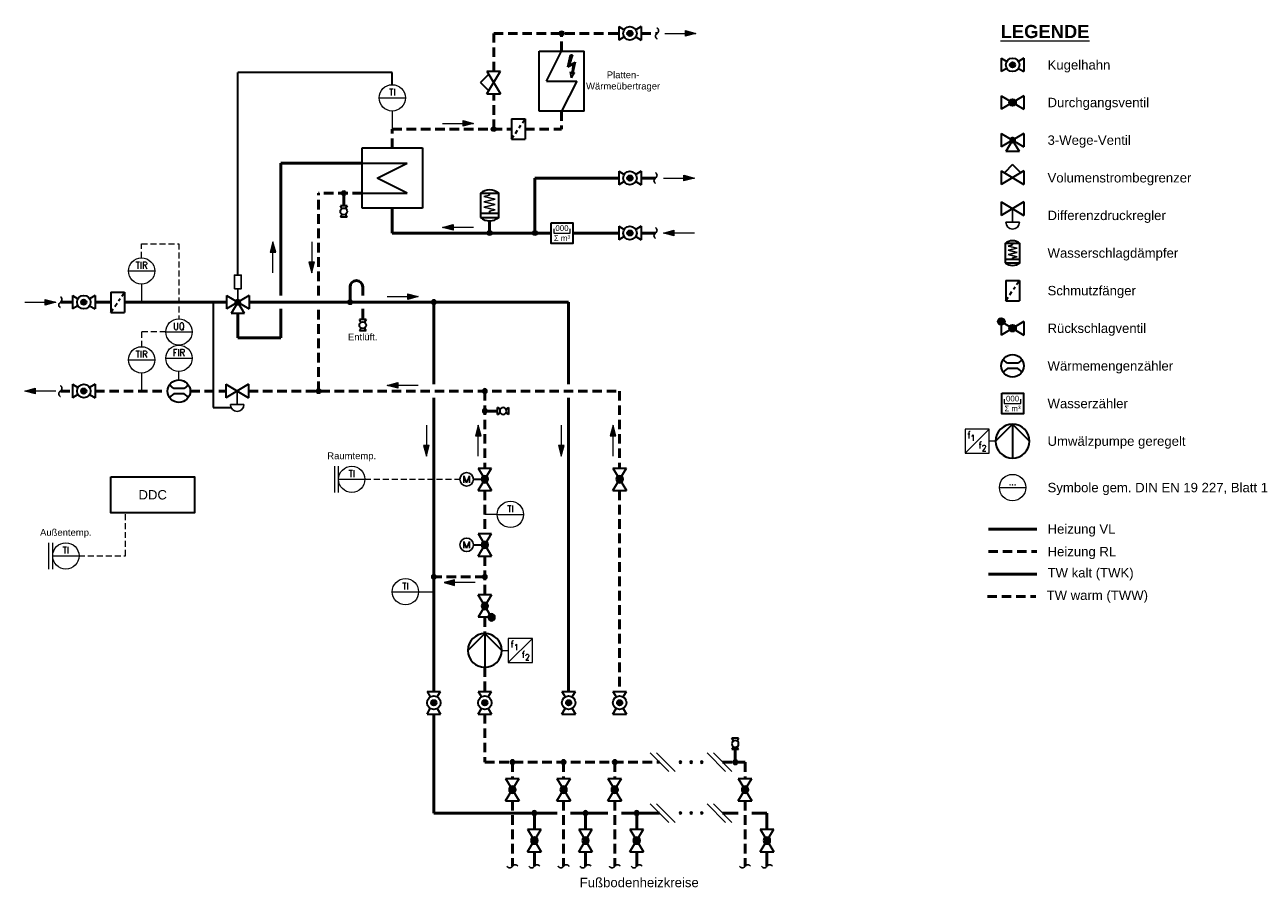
# Model space of a CAD drawing. Header units: millimetres. Extents: x 35 to 364, y 43 to 272.
import ezdxf
from ezdxf.enums import TextEntityAlignment as Align

# ---------------------------------------------------------------- set-up
doc = ezdxf.new("R2010")
doc.units = ezdxf.units.MM
doc.linetypes.add('STRICHLINIEX2', pattern=[38.1, 25.4, -12.7])
doc.linetypes.add('VERDECKT2', pattern=[4.7625, 3.175, -1.5875])
doc.layers.get('0').update_dxf_attribs({"lineweight": 18})
for name, color, linetype, lineweight in [('T_HA_Einbauten', 167, 'Continuous', 35), ('TGAx_G_KOM_GA-Steuerleitungen', 7, 'VERDECKT2', 18), ('TGAx_G_KOM_GA-Symbole', 7, 'Continuous', 18), ('TGAx_H_KOM_Armaturen', 7, 'Continuous', 35), ('TGAx_H_LTG_Heizung_RL', 170, 'STRICHLINIEX2', 50), ('TGAx_H_LTG_Heizung_VL', 10, 'Continuous', 50), ('TGAx_H_TXT_Beschriftung', 7, 'Continuous', 18), ('TGAx_S_KOM_Armaturen', 7, 'Continuous', 35), ('TGAx_S_LTG_TWS_Kalt', 80, 'Continuous', 50), ('TGAx_S_LTG_TWS_Warm', 10, 'STRICHLINIEX2', 50)]:
    doc.layers.add(name, color=color, linetype=linetype, lineweight=lineweight)
doc.styles.add('Arial', font='arial.ttf')
doc.styles.add('MEP-Reloaded-M-2.5', font='arial.ttf', dxfattribs={"height": 2.5})
doc.styles.add('MSR-Arial', font='romans.shx')

# ---------------------------------------------------------------- blocks, each defined once
blk = doc.blocks.new('4.11-Pfeil-Fliessrichtung')
at = {"linetype": 'Continuous', "lineweight": 18}
blk.add_line((-4.12, 0), (4.12, 0), dxfattribs=at)
at = {"linetype": 'Continuous', "lineweight": 18, "flags": 128}
for points in [[(1.32, 0.75), (4.12, 0), (1.32, -0.75)], [(1.39, 0.66), (3.85, 0), (1.39, -0.66)], [(1.46, 0.57), (3.58, 0), (1.46, -0.57)], [(1.53, 0.48), (3.31, 0), (1.53, -0.48)], [(1.6, 0.39), (3.04, 0), (1.6, -0.39)], [(1.67, 0.3), (2.77, 0), (1.67, -0.3)], [(1.74, 0.21), (2.5, 0), (1.74, -0.21)], [(1.81, 0.11), (2.23, 0), (1.81, -0.11)], [(1.88, 0.02), (1.96, 0), (1.88, -0.02)]]:
    blk.add_lwpolyline(points, close=True, dxfattribs=at)
blk = doc.blocks.new('4.16-Leitungs-Abbruchlinie')
at = {"lineweight": 25}
for centre, start, end in [((-0.72, -0.42), 30.4406, 149.5594), ((0.72, 0.42), 210.4406, 329.5594)]:
    blk.add_arc(centre, 0.835, start, end, dxfattribs=at)
blk = doc.blocks.new('9.12-Schmutzfänger')
at = {"linetype": 'Continuous'}
for p, q in [((0, 2.7), (0, -2.7)), ((0, 2.7), (3.6, 2.7)), ((2.03, 0.35), (2.48, 1.02)), ((2.88, 1.63), (3.6, 2.7)), ((3.6, 2.7), (3.6, -2.7)), ((0, -2.7), (0.63, -1.75)), ((0, -2.7), (3.6, -2.7)), ((1.03, -1.15), (1.63, -0.26))]:
    blk.add_line(p, q, dxfattribs=at)
blk = doc.blocks.new('17.01.01-Durchflussmessung allg.')
for p, q in [((-1.38, 0.69), (-2.53, 1.62)), ((1.38, 0.69), (-1.38, 0.69)), ((2.53, 1.62), (1.38, 0.69)), ((-1.38, -0.69), (-2.53, -1.62)), ((1.38, -0.69), (-1.38, -0.69)), ((2.53, -1.62), (1.38, -0.69))]:
    blk.add_line(p, q)
blk.add_circle((0, 0), 3)
blk = doc.blocks.new('7.01.01-Absperrarmatur allg.')
at = {"linetype": 'Continuous'}
for p, q in [((0, 1.8), (0, -1.8)), ((6, 1.8), (0, -1.8)), ((0, 1.8), (6, -1.8)), ((6, 1.8), (6, -1.8))]:
    blk.add_line(p, q, dxfattribs=at)
blk = doc.blocks.new('7.05.13-Stellantr. m. Membrane')
at = {"lineweight": 25}
for p, q in [((-1.8, 3.6), (1.8, 3.6)), ((0, 3.6), (0, 0))]:
    blk.add_line(p, q, dxfattribs=at)
blk.add_arc((0, 3.6), 1.8, 0, 180, dxfattribs=at)
blk = doc.blocks.new('7.01.17-Dreiwegeventil')
at = {"linetype": 'Continuous'}
for p, q in [((-3, 1.8), (3, -1.8)), ((3, 1.8), (-3, -1.8)), ((-3, 1.8), (-3, -1.8)), ((0, 0), (-1.8, -3)), ((1.8, -3), (0, 0)), ((3, 1.8), (3, -1.8)), ((1.8, -3), (-1.8, -3))]:
    blk.add_line(p, q, dxfattribs=at)
at = {"const_width": 0.9, "flags": 128}
blk.add_lwpolyline([(-0.45, 0, 1), (0.45, 0, 1)], format="xyb", close=True, dxfattribs=at)
blk = doc.blocks.new('4.16-Leitungs-Verbindungspunkt')
at = {"linetype": 'Continuous', "lineweight": 18}
blk.add_hatch(color=256, dxfattribs=at).paths.add_polyline_path([(0.65, 0, 1), (-0.65, 0, 1)])
blk.add_circle((0, 0), 0.65, dxfattribs=at)
blk = doc.blocks.new('7.01.05-Absperrkugelhahn')
h = blk.add_hatch(color=256)
h.dxf.hatch_style = 1
h.paths.add_polyline_path([(2.3, 0, 1), (3.7, 0, 1)])
at = {"linetype": 'Continuous'}
for p, q in [((0, 1.8), (1.46, 0.93)), ((0, 1.8), (0, -1.8)), ((6, 1.8), (4.54, 0.93)), ((6, 1.8), (6, -1.8)), ((1.46, -0.93), (0, -1.8)), ((4.54, -0.93), (6, -1.8))]:
    blk.add_line(p, q, dxfattribs=at)
for radius in [1.8, 0.7]:
    blk.add_circle((3, 0), radius, dxfattribs=at)
blk = doc.blocks.new('7.01.04-Absperrhahn allg.')
at = {"linetype": 'Continuous'}
for p, q in [((0, 1.8), (0, -1.8)), ((0, 1.8), (1.46, 0.93)), ((6, 1.8), (4.54, 0.93)), ((6, 1.8), (6, -1.8)), ((1.46, -0.93), (0, -1.8)), ((4.54, -0.93), (6, -1.8))]:
    blk.add_line(p, q, dxfattribs=at)
blk.add_circle((3, 0), 1.8, dxfattribs=at)
blk = doc.blocks.new('8.01-Wärmetauscher- m. Kreuzung')
at = {"linetype": 'Continuous'}
for p, q in [((-5, -10), (0, 0)), ((-7.46, -20), (-7.46, 0)), ((-7.46, 0), (7.46, 0)), ((7.46, -20), (7.46, 0)), ((-5, -10), (5, -10)), ((5, -10), (0, -20)), ((7.46, -20), (-7.46, -20))]:
    blk.add_line(p, q, dxfattribs=at)
blk = doc.blocks.new('01.DIV_Pfeil-ELT')
h = blk.add_hatch(color=256)
h.dxf.hatch_style = 1
h.paths.add_polyline_path([(0.53, 12.06), (-0.52, 12.06), (-1.92, 5.85), (0.84, 7.12), (0.24, 2.05), (-0.57, 3.1), (0, 0), (1.56, 2.75), (0.47, 2.03), (1.92, 8.25), (-1.2, 6.64)])
at = {"linetype": 'Continuous'}
for p, q in [((-1.92, 5.85), (-0.52, 12.06)), ((-1.92, 5.85), (0.84, 7.12)), ((0.53, 12.06), (-1.2, 6.64)), ((-1.2, 6.64), (1.92, 8.25)), ((-0.52, 12.06), (0.53, 12.06)), ((0.84, 7.12), (0.24, 2.05)), ((1.92, 8.25), (0.47, 2.03)), ((-0.57, 3.1), (0.24, 2.05)), ((0, 0), (-0.57, 3.1)), ((0, 0), (1.56, 2.75)), ((1.56, 2.75), (0.47, 2.03))]:
    blk.add_line(p, q, dxfattribs=at)
blk = doc.blocks.new('7.02.01A-Absperrorgan m. stet. Stellverhalten')
at = {"linetype": 'Continuous'}
for p, q in [((3, 3.48), (0.81, 1.31)), ((3, 3.48), (5.19, 1.31)), ((6, 1.8), (0, -1.8)), ((0, 1.8), (6, -1.8)), ((0, 1.8), (0, -1.8)), ((6, 1.8), (6, -1.8))]:
    blk.add_line(p, q, dxfattribs=at)
blk = doc.blocks.new('Wasserschlagdämpfer')
at = {"lineweight": 25}
for p, q in [((-1.5, 6.45), (0, 6.81)), ((-1.5, 6.45), (1.5, 5.74)), ((-1.5, 5.04), (1.5, 5.74)), ((-1.5, 5.04), (1.5, 4.33)), ((-1.5, 3.62), (1.5, 4.33)), ((-1.5, 3.62), (1.5, 2.91)), ((0, 2.56), (1.5, 2.91))]:
    blk.add_line(p, q, dxfattribs=at)
for p, q in [((0, 6.81), (0, 7.31)), ((-2.43, 2.06), (2.43, 2.06)), ((0, 2.56), (0, 2.06))]:
    blk.add_line(p, q)
blk.add_lwpolyline([(-2.43, 0.89), (2.43, 0.89), (2.43, 7.31), (-2.43, 7.31)], close=True)
for centre, start, end in [((0, 4.44), 49.7695, 130.2305), ((0, 3.76), 229.7695, 310.2305)]:
    blk.add_arc(centre, 3.76, start, end)
blk = doc.blocks.new('TKW-Zähler')
at = {"lineweight": 18}
for p, q in [((-2.21, 1.12), (-2.21, 0)), ((-2.21, 0), (2.21, 0)), ((2.21, 0), (2.21, 1.15))]:
    blk.add_line(p, q, dxfattribs=at)
blk.add_lwpolyline([(-2.88, 2.74), (2.88, 2.74), (2.88, -2.74), (-2.88, -2.74)], close=True)
at = {"lineweight": 18, "char_height": 1.5, "attachment_point": 5, "style": 'Arial'}
for s, insert in [('000', (0, 1.29)), ('{\\fSymbol|b0|i0|c2|p18;S} m³', (0, -1.34))]:
    blk.add_mtext(s, dxfattribs=dict(at, insert=insert))
blk = doc.blocks.new('7.05.07-Stellantr. Schubsystem allg.')
at = {"lineweight": 25}
blk.add_line((0, 3.6), (0, 0), dxfattribs=at)
blk.add_lwpolyline([(-0.9, 3.6), (0.9, 3.6), (0.9, 7.2), (-0.9, 7.2)], close=True, dxfattribs=at)
blk = doc.blocks.new('7.01.03-Absperrventil')
at = {"linetype": 'Continuous'}
for p, q in [((0, 1.8), (0, -1.8)), ((0, 1.8), (6, -1.8)), ((6, 1.8), (0, -1.8)), ((6, 1.8), (6, -1.8))]:
    blk.add_line(p, q, dxfattribs=at)
for radius in [0.9, 0.8, 0.7, 0.6, 0.5, 0.4, 0.3, 0.2, 0.1]:
    blk.add_circle((3, 0), radius, dxfattribs=at)
blk.add_point((3, 0), dxfattribs=at)
blk = doc.blocks.new('7.05.02-Stellantr. Elektromotor')
at = {"lineweight": 25}
for p, q in [((-0.72, 0.9), (-0.72, -0.9)), ((-0.72, 0.9), (0, -0.9)), ((0, -0.9), (0.72, 0.9)), ((0.72, -0.9), (0.72, 0.9))]:
    blk.add_line(p, q, dxfattribs=at)
blk.add_circle((0, 0), 1.8, dxfattribs=at)
blk = doc.blocks.new('02.MSR_Fühler m. Fernwirkung_rund')
blk.add_line((-3.5, 0), (3.5, 0))
blk.add_circle((0, 0), 3.5)
at = {"style": 'MSR-Arial', "width": 0.9}
for tag, p in [('MESSART', (0, 1.5)), ('WERT', (0, -1.55))]:
    blk.add_attdef(tag, text='', height=1.8, dxfattribs=at).set_placement(p, align=Align.MIDDLE_CENTER)
blk = doc.blocks.new('7.04.02-Rückschlagventil')
h = blk.add_hatch(color=256)
h.dxf.hatch_style = 1
h.paths.add_polyline_path([(-0.9, 1.8, 0.414214), (0, 0.9), (0, 1.8), (0.77, 1.34, 0.135933), (0.9, 1.8, 1)])
h.paths.add_polyline_path([(0, 1.8), (0, 0.9, 0.263447), (0.77, 1.34)], flags=17)
h = blk.add_hatch(color=256)
h.dxf.hatch_style = 1
h.paths.add_polyline_path([(3.77, 0.46, 0.56619), (2.23, 0.46), (3, 0)])
h.paths.add_polyline_path([(2.23, 0.46, 0.135933), (2.1, 0, 0.135933), (2.23, -0.46), (3, 0)])
h.paths.add_polyline_path([(3, 0), (2.23, -0.46, 0.56619), (3.77, -0.46)])
h.paths.add_polyline_path([(3.9, 0, 0.135933), (3.77, 0.46), (3, 0), (3.77, -0.46, 0.135933)])
at = {"linetype": 'Continuous'}
for p, q in [((0, 1.8), (6, -1.8)), ((6, 1.8), (0, -1.8)), ((0, 1.8), (0, -1.8)), ((6, 1.8), (6, -1.8))]:
    blk.add_line(p, q, dxfattribs=at)
for centre in [(0, 1.8), (3, 0)]:
    blk.add_circle(centre, 0.9, dxfattribs=at)
blk.add_point((3, 0), dxfattribs=at)
blk = doc.blocks.new('13.21-Kreiselpumpe')
at = {"linetype": 'Continuous'}
for p, q in [((-4.5, -4.4), (0, 0.1)), ((0, 0.1), (4.5, -4.4)), ((0, 0.1), (0, -8.9))]:
    blk.add_line(p, q, dxfattribs=at)
blk.add_circle((0, -4.4), 4.5, dxfattribs=at)
blk = doc.blocks.new('02.MSR_Frequenzumrichter')
at = {"lineweight": 18}
blk.add_line((-3.2, -3.2), (3.2, 3.2), dxfattribs=at)
blk.add_lwpolyline([(-3.2, -3.2), (3.2, -3.2), (3.2, 3.2), (-3.2, 3.2)], close=True)
at = {"lineweight": 18, "char_height": 1.8, "attachment_point": 5, "style": 'MSR-Arial'}
for insert in [(-2.16, 1.63), (0.83, -1.08)]:
    blk.add_mtext('f', dxfattribs=dict(at, insert=insert))
at = {"lineweight": 18, "style": 'MSR-Arial', "width": 0.9}
for p in [(-1.12, 0.86), (1.87, -1.85)]:
    blk.add_attdef('Stufe', text='', height=1.6, dxfattribs=at).set_placement(p, align=Align.MIDDLE_CENTER)
blk = doc.blocks.new('8.08-Wärmetauscher o. Kreuzung')
at = {"linetype": 'Continuous'}
for p, q in [((-15, 10), (5, 10)), ((-15, -10), (-15, 10)), ((5, 10), (5, -10)), ((-10, 5), (0, 0)), ((5, 5), (-10, 5)), ((0, 0), (-10, -5)), ((5, -5), (-10, -5)), ((5, -10), (-15, -10))]:
    blk.add_line(p, q, dxfattribs=at)

msp = doc.modelspace()

# ---------------------------------------------------------------- linework, layer by layer
at = {"layer": 'TGAx_G_KOM_GA-Steuerleitungen', "ltscale": 0.5}
for p, q in [((65.82, 210.11), (65.82, 213.87)), ((65.82, 213.87), (75.75, 213.87)), ((75.75, 213.87), (75.75, 193.91)), ((72.25, 190.41), (65.82, 190.41)), ((65.82, 190.41), (65.82, 186.49)), ((125.18, 151.24), (150.44, 151.24)), ((61.54, 130.88), (61.54, 142.35)), ((49.18, 130.88), (61.54, 130.88))]:
    msp.add_line(p, q, dxfattribs=at)
at = {"layer": 'TGAx_G_KOM_GA-Symbole'}
for p, q in [((132.46, 249.13), (132.46, 244.33)), ((65.82, 203.11), (65.82, 198.31)), ((65.82, 179.49), (65.82, 174.69)), ((75.75, 177.69), (75.75, 179.91)), ((292.87, 161.39), (291.14, 161.39)), ((117.18, 147.74), (117.18, 154.74)), ((118.18, 147.74), (118.18, 154.74)), ((160.37, 141.91), (157.07, 141.91)), ((41.18, 127.38), (41.18, 134.38)), ((42.18, 127.38), (42.18, 134.38)), ((139.46, 121.36), (143.51, 121.36)), ((161.57, 105.77), (163.3, 105.77))]:
    msp.add_line(p, q, dxfattribs=at)
at = {"layer": 'TGAx_H_KOM_Armaturen'}
for p, q in [((91.4, 205.51), (91.4, 259.34)), ((132.46, 259.34), (91.4, 259.34)), ((132.46, 256.13), (132.46, 259.34)), ((84.81, 198.31), (84.81, 170.34)), ((84.81, 170.34), (89.59, 170.34)), ((154.04, 151.24), (157.07, 151.24)), ((154.04, 133.82), (157.07, 133.82))]:
    msp.add_line(p, q, dxfattribs=at)
msp.add_lwpolyline([(57.66, 151.87), (79.88, 151.87), (79.88, 142.35), (57.66, 142.35)], close=True, dxfattribs=at)
at = {"layer": 'TGAx_H_LTG_Heizung_RL', "ltscale": 0.1}
for p, q in [((124.46, 227.31), (112.88, 227.31)), ((112.88, 200.11), (112.88, 227.31)), ((119.56, 223.95), (119.56, 227.31)), ((112.88, 174.69), (112.88, 196.51)), ((44.22, 174.69), (47.45, 174.69)), ((53.45, 174.69), (72.75, 174.69)), ((78.75, 174.69), (88.23, 174.69)), ((94.23, 174.69), (192.91, 174.69)), ((157.07, 174.69), (157.07, 154.24)), ((192.91, 174.69), (192.91, 154.24)), ((160.43, 169.39), (157.07, 169.39)), ((157.07, 148.24), (157.07, 136.82)), ((192.91, 148.24), (192.91, 94.86)), ((290.95, 132.03), (303.79, 132.03)), ((157.07, 130.82), (157.07, 120.57)), ((157.07, 125.34), (143.51, 125.34)), ((157.07, 114.57), (157.07, 110.27)), ((157.07, 101.27), (157.07, 94.86)), ((157.07, 88.86), (157.07, 76.06)), ((223.65, 79.42), (223.65, 76.06)), ((157.07, 76.06), (203.5, 76.06)), ((164.4, 76.06), (164.4, 71.75)), ((178.01, 76.06), (178.01, 71.75)), ((191.61, 76.06), (191.61, 71.75)), ((220.27, 76.06), (226.25, 76.06)), ((226.25, 76.06), (226.25, 71.75)), ((164.4, 65.75), (164.4, 48.4)), ((178.01, 65.75), (178.01, 48.4)), ((191.61, 65.75), (191.61, 48.4)), ((226.25, 65.75), (226.25, 48.4))]:
    msp.add_line(p, q, dxfattribs=at)
at = {"layer": 'TGAx_H_LTG_Heizung_VL', "ltscale": 0.1}
for p, q in [((124.46, 235.31), (102.87, 235.31)), ((102.87, 200.11), (102.87, 235.31)), ((121.24, 198.31), (121.24, 202.38)), ((124.61, 200.08), (124.61, 202.38)), ((44.22, 198.31), (47.45, 198.31)), ((53.45, 198.31), (57.67, 198.31)), ((61.27, 198.31), (88.4, 198.31)), ((94.4, 198.31), (179.35, 198.31)), ((143.51, 197.66), (143.51, 176.49)), ((179.35, 198.31), (179.35, 176.49)), ((91.4, 195.31), (91.4, 188.8)), ((102.87, 188.8), (102.87, 196.51)), ((124.61, 193.71), (124.61, 196.51)), ((91.4, 188.8), (102.87, 188.8)), ((143.51, 172.89), (143.51, 94.86)), ((179.35, 172.89), (179.35, 94.86)), ((290.95, 138.03), (303.79, 138.03)), ((143.51, 88.86), (143.51, 62.53)), ((143.51, 62.53), (176.34, 62.53)), ((170.23, 62.53), (170.23, 58.22)), ((179.81, 62.53), (189.81, 62.53)), ((183.83, 62.53), (183.83, 58.22)), ((193.41, 62.53), (203.5, 62.53)), ((197.44, 62.53), (197.44, 58.22)), ((220.27, 62.53), (224.45, 62.53)), ((228.05, 62.53), (232.07, 62.53)), ((232.07, 62.53), (232.07, 58.22)), ((170.23, 52.22), (170.23, 48.4)), ((183.83, 52.22), (183.83, 48.4)), ((197.44, 52.22), (197.44, 48.4)), ((232.07, 52.22), (232.07, 48.4))]:
    msp.add_line(p, q, dxfattribs=at)
msp.add_arc((122.93, 202.38), 1.68, 0, 180, dxfattribs=at)
at = {"layer": 'TGAx_H_TXT_Beschriftung'}
for p, q in [((201.05, 78.51), (205.95, 73.61)), ((202.73, 78.51), (207.64, 73.61)), ((216.14, 78.51), (221.04, 73.61)), ((217.82, 78.51), (222.72, 73.61)), ((201.05, 64.98), (205.95, 60.07)), ((202.73, 64.98), (207.64, 60.07)), ((216.14, 64.98), (221.04, 60.07)), ((217.82, 64.98), (222.72, 60.07))]:
    msp.add_line(p, q, dxfattribs=at)
at = {"layer": 'TGAx_S_LTG_TWS_Kalt', "ltscale": 0.1}
for p, q in [((170.39, 231.31), (192.65, 231.31)), ((170.39, 231.31), (170.39, 216.7)), ((198.65, 231.31), (202.44, 231.31)), ((132.46, 223.31), (132.46, 216.7)), ((158.34, 219.94), (158.34, 216.7)), ((132.46, 216.7), (174.7, 216.7)), ((180.46, 216.7), (192.65, 216.7)), ((198.65, 216.7), (202.44, 216.7)), ((290.95, 126.03), (303.79, 126.03))]:
    msp.add_line(p, q, dxfattribs=at)
at = {"layer": 'TGAx_S_LTG_TWS_Warm', "ltscale": 0.1}
for p, q in [((159.42, 259.69), (159.42, 269.76)), ((159.42, 269.76), (192.65, 269.76)), ((177.49, 265.05), (177.49, 269.76)), ((198.65, 269.76), (202.85, 269.76)), ((159.42, 244.33), (159.42, 253.69)), ((177.49, 249.05), (177.49, 244.33)), ((132.46, 244.33), (164.16, 244.33)), ((132.46, 239.31), (132.46, 244.33)), ((167.76, 244.33), (177.49, 244.33)), ((290.69, 120.05), (303.54, 120.05))]:
    msp.add_line(p, q, dxfattribs=at)

# ---------------------------------------------------------------- block references
at = {"layer": 'T_HA_Einbauten'}
msp.add_blockref('17.01.01-Durchflussmessung allg.', (75.75, 174.69), dxfattribs=at)
at = {"layer": 'TGAx_G_KOM_GA-Symbole'}
for p, values in [((132.46, 252.63), {'MESSART': 'TI'}), ((65.82, 206.61), {'MESSART': 'TIR'}), ((75.75, 190.41), {'MESSART': 'UQ'}), ((65.82, 182.99), {'MESSART': 'TIR'}), ((75.75, 183.41), {'MESSART': 'FIR'}), ((121.68, 151.24), {'MESSART': 'TI'}), ((297.37, 149.05), {'MESSART': '...'}), ((163.87, 141.91), {'MESSART': 'TI'}), ((45.68, 130.88), {'MESSART': 'TI'}), ((135.96, 121.36), {'MESSART': 'TI'})]:
    msp.add_blockref('02.MSR_Fühler m. Fernwirkung_rund', p, dxfattribs=at).add_auto_attribs(values)
ref = msp.add_blockref('02.MSR_Frequenzumrichter', (287.94, 161.39), dxfattribs=at)
ref.add_attrib('Stufe', '1', dxfattribs={"layer": '0', "lineweight": 18, "height": 1.6, "style": 'MSR-Arial', "width": 0.9}).set_placement((286.82, 162.25), align=Align.MIDDLE_CENTER)
ref.add_attrib('Stufe', '2', dxfattribs={"layer": '0', "lineweight": 18, "height": 1.6, "style": 'MSR-Arial', "width": 0.9}).set_placement((289.81, 159.54), align=Align.MIDDLE_CENTER)
ref = msp.add_blockref('02.MSR_Frequenzumrichter', (166.5, 105.77), dxfattribs=at)
ref.add_attrib('Stufe', '1', dxfattribs={"layer": '0', "lineweight": 18, "height": 1.6, "style": 'MSR-Arial', "width": 0.9}).set_placement((165.39, 106.63), align=Align.MIDDLE_CENTER)
ref.add_attrib('Stufe', '2', dxfattribs={"layer": '0', "lineweight": 18, "height": 1.6, "style": 'MSR-Arial', "width": 0.9}).set_placement((168.37, 103.93), align=Align.MIDDLE_CENTER)
at = {"layer": 'TGAx_H_KOM_Armaturen'}
for name, p in [('7.01.05-Absperrkugelhahn', (294.37, 261.39)), ('7.01.03-Absperrventil', (294.37, 251.39)), ('9.12-Schmutzfänger', (164.16, 244.33)), ('7.01.17-Dreiwegeventil', (297.37, 241.39)), ('7.02.01A-Absperrorgan m. stet. Stellverhalten', (294.37, 231.39)), ('7.01.01-Absperrarmatur allg.', (294.37, 223.17)), ('TKW-Zähler', (177.58, 216.7)), ('7.05.07-Stellantr. Schubsystem allg.', (91.4, 198.31)), ('9.12-Schmutzfänger', (57.67, 198.31)), ('9.12-Schmutzfänger', (295.57, 201.39)), ('7.01.05-Absperrkugelhahn', (47.45, 198.31)), ('7.01.17-Dreiwegeventil', (91.4, 198.31)), ('7.04.02-Rückschlagventil', (294.37, 191.39)), ('17.01.01-Durchflussmessung allg.', (297.37, 181.39)), ('7.01.05-Absperrkugelhahn', (47.45, 174.69)), ('7.01.01-Absperrarmatur allg.', (88.23, 174.69)), ('TKW-Zähler', (297.37, 171.39))]:
    msp.add_blockref(name, p, dxfattribs=at)
at = {"layer": 'TGAx_H_KOM_Armaturen', "yscale": 0.5, "zscale": 0.5}
for p, xscale, rotation in [((119.56, 223.95), 0.5, 270), ((124.61, 193.71), 0.5, 270), ((160.43, 169.39), -0.5, 180), ((223.65, 79.42), -0.5, 270)]:
    msp.add_blockref('7.01.04-Absperrhahn allg.', p, dxfattribs=dict(at, xscale=xscale, rotation=rotation))
at = {"layer": 'TGAx_H_KOM_Armaturen'}
for name, p, rotation in [('7.05.13-Stellantr. m. Membrane', (297.37, 223.17), 180), ('7.05.13-Stellantr. m. Membrane', (91.23, 174.69), 180), ('7.01.05-Absperrkugelhahn', (143.51, 88.86), 90), ('7.01.05-Absperrkugelhahn', (157.07, 88.86), 90), ('7.01.05-Absperrkugelhahn', (179.35, 88.86), 90), ('7.01.05-Absperrkugelhahn', (192.91, 88.86), 90)]:
    msp.add_blockref(name, p, dxfattribs=dict(at, rotation=rotation))
at = {"layer": 'TGAx_H_KOM_Armaturen', "xscale": -1}
for name, p in [('13.21-Kreiselpumpe', (297.37, 165.79)), ('7.05.02-Stellantr. Elektromotor', (152.24, 151.24)), ('7.05.02-Stellantr. Elektromotor', (152.24, 133.82)), ('13.21-Kreiselpumpe', (157.07, 110.17))]:
    msp.add_blockref(name, p, dxfattribs=at)
for name, p, rotation in [('7.01.03-Absperrventil', (157.07, 154.24), 90), ('7.01.03-Absperrventil', (192.91, 154.24), 90), ('7.01.03-Absperrventil', (157.07, 136.82), 90), ('7.04.02-Rückschlagventil', (157.07, 114.57), 270), ('7.01.03-Absperrventil', (164.4, 71.75), 90), ('7.01.03-Absperrventil', (178.01, 71.75), 90), ('7.01.03-Absperrventil', (191.61, 71.75), 90), ('7.01.03-Absperrventil', (226.25, 71.75), 90), ('7.01.03-Absperrventil', (170.23, 58.22), 90), ('7.01.03-Absperrventil', (183.83, 58.22), 90), ('7.01.03-Absperrventil', (197.44, 58.22), 90), ('7.01.03-Absperrventil', (232.07, 58.22), 90)]:
    msp.add_blockref(name, p, dxfattribs=dict(at, rotation=rotation))
at = {"layer": 'TGAx_H_LTG_Heizung_RL', "ltscale": 0.1}
for p in [(119.56, 227.31), (112.88, 174.69)]:
    msp.add_blockref('4.16-Leitungs-Verbindungspunkt', p, dxfattribs=at)
at = {"layer": 'TGAx_H_LTG_Heizung_RL', "ltscale": 0.1, "xscale": -1}
for name, p, rotation in [('4.11-Pfeil-Fliessrichtung', (111.05, 210.26), 90), ('4.16-Leitungs-Verbindungspunkt', (157.07, 174.69), 180), ('4.16-Leitungs-Verbindungspunkt', (157.07, 169.39), 90), ('4.11-Pfeil-Fliessrichtung', (155.32, 161.52), 270), ('4.11-Pfeil-Fliessrichtung', (191.16, 161.52), 270), ('4.16-Leitungs-Verbindungspunkt', (143.51, 125.34), 180), ('4.16-Leitungs-Verbindungspunkt', (157.07, 125.34), 180), ('4.16-Leitungs-Verbindungspunkt', (164.4, 76.06), 180), ('4.16-Leitungs-Verbindungspunkt', (178.01, 76.06), 180), ('4.16-Leitungs-Verbindungspunkt', (191.61, 76.06), 180), ('4.16-Leitungs-Verbindungspunkt', (223.65, 76.06), 180), ('4.16-Leitungs-Abbruchlinie', (164.4, 48.4), 180), ('4.16-Leitungs-Abbruchlinie', (178.01, 48.4), 180), ('4.16-Leitungs-Abbruchlinie', (191.61, 48.4), 180), ('4.16-Leitungs-Abbruchlinie', (226.25, 48.4), 180)]:
    msp.add_blockref(name, p, dxfattribs=dict(at, rotation=rotation))
at = {"layer": 'TGAx_H_LTG_Heizung_RL', "ltscale": 0.1}
for name, p, rotation in [('4.11-Pfeil-Fliessrichtung', (38.89, 174.69), 180), ('4.16-Leitungs-Abbruchlinie', (44.22, 174.69), 270), ('4.11-Pfeil-Fliessrichtung', (135.24, 176.18), 180)]:
    msp.add_blockref(name, p, dxfattribs=dict(at, rotation=rotation))
at = {"layer": 'TGAx_H_LTG_Heizung_RL', "ltscale": 0.1, "xscale": -1}
msp.add_blockref('4.11-Pfeil-Fliessrichtung', (150.37, 123.8), dxfattribs=at)
at = {"layer": 'TGAx_H_LTG_Heizung_VL', "ltscale": 0.1, "xscale": -1}
for name, p, rotation in [('4.11-Pfeil-Fliessrichtung', (100.75, 210.26), 270), ('4.16-Leitungs-Verbindungspunkt', (143.51, 198.31), 180), ('4.11-Pfeil-Fliessrichtung', (141.54, 161.52), 90), ('4.11-Pfeil-Fliessrichtung', (177.38, 161.52), 90), ('4.16-Leitungs-Verbindungspunkt', (170.23, 62.53), 180), ('4.16-Leitungs-Verbindungspunkt', (183.83, 62.53), 180), ('4.16-Leitungs-Verbindungspunkt', (197.44, 62.53), 180), ('4.16-Leitungs-Abbruchlinie', (170.23, 48.4), 180), ('4.16-Leitungs-Abbruchlinie', (183.83, 48.4), 180), ('4.16-Leitungs-Abbruchlinie', (197.44, 48.4), 180), ('4.16-Leitungs-Abbruchlinie', (232.07, 48.4), 180)]:
    msp.add_blockref(name, p, dxfattribs=dict(at, rotation=rotation))
at = {"layer": 'TGAx_H_LTG_Heizung_VL', "ltscale": 0.1}
for name, p in [('4.11-Pfeil-Fliessrichtung', (38.89, 198.31)), ('4.16-Leitungs-Verbindungspunkt', (121.24, 198.31)), ('4.11-Pfeil-Fliessrichtung', (135.24, 199.8))]:
    msp.add_blockref(name, p, dxfattribs=at)
at = {"layer": 'TGAx_H_LTG_Heizung_VL', "ltscale": 0.1, "rotation": 270}
msp.add_blockref('4.16-Leitungs-Abbruchlinie', (44.22, 198.31), dxfattribs=at)
at = {"layer": 'TGAx_H_TXT_Beschriftung', "ltscale": 0.1, "xscale": -0.5, "yscale": 0.5, "zscale": 0.5, "rotation": 180}
for p in [(209.08, 76.06), (211.92, 76.06), (214.75, 76.06), (209.08, 62.53), (211.92, 62.53), (214.75, 62.53)]:
    msp.add_blockref('4.16-Leitungs-Verbindungspunkt', p, dxfattribs=at)
at = {"layer": 'TGAx_S_KOM_Armaturen'}
for name, p in [('7.01.05-Absperrkugelhahn', (192.65, 269.76)), ('7.01.05-Absperrkugelhahn', (192.65, 231.31)), ('Wasserschlagdämpfer', (158.34, 219.94)), ('7.01.05-Absperrkugelhahn', (192.65, 216.7))]:
    msp.add_blockref(name, p, dxfattribs=at)
for name, p, xscale, yscale, zscale in [('8.01-Wärmetauscher- m. Kreuzung', (177.49, 265.05), 0.8, 0.8, 0.8), ('01.DIV_Pfeil-ELT', (180.11, 257.99), 0.5, 0.5, 0.5), ('Wasserschlagdämpfer', (297.37, 208.07), 0.8, 0.8, 0.8)]:
    msp.add_blockref(name, p, dxfattribs=dict(at, xscale=xscale, yscale=yscale, zscale=zscale))
at = {"layer": 'TGAx_S_KOM_Armaturen', "rotation": 90.00000000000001}
msp.add_blockref('7.02.01A-Absperrorgan m. stet. Stellverhalten', (159.42, 253.69), dxfattribs=at)
at = {"layer": 'TGAx_S_KOM_Armaturen', "xscale": 0.8, "yscale": 0.8, "zscale": 0.8, "rotation": 180}
msp.add_blockref('8.08-Wärmetauscher o. Kreuzung', (128.46, 231.31), dxfattribs=at)
at = {"layer": 'TGAx_S_LTG_TWS_Kalt', "ltscale": 0.1}
for name, p, rotation in [('4.16-Leitungs-Abbruchlinie', (202.44, 231.31), 90.00000000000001), ('4.11-Pfeil-Fliessrichtung', (149.96, 218.19), 180), ('4.16-Leitungs-Abbruchlinie', (202.44, 216.7), 90.00000000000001), ('4.11-Pfeil-Fliessrichtung', (208.66, 216.7), 180)]:
    msp.add_blockref(name, p, dxfattribs=dict(at, rotation=rotation))
for name, p in [('4.11-Pfeil-Fliessrichtung', (208.66, 231.31)), ('4.16-Leitungs-Verbindungspunkt', (158.34, 216.7)), ('4.16-Leitungs-Verbindungspunkt', (170.39, 216.7))]:
    msp.add_blockref(name, p, dxfattribs=at)
at = {"layer": 'TGAx_S_LTG_TWS_Warm', "ltscale": 0.1}
for name, p in [('4.16-Leitungs-Verbindungspunkt', (177.49, 269.76)), ('4.11-Pfeil-Fliessrichtung', (209.07, 269.76)), ('4.11-Pfeil-Fliessrichtung', (149.96, 245.83)), ('4.16-Leitungs-Verbindungspunkt', (159.42, 244.33))]:
    msp.add_blockref(name, p, dxfattribs=at)
at = {"layer": 'TGAx_S_LTG_TWS_Warm', "ltscale": 0.1, "rotation": 90.00000000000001}
msp.add_blockref('4.16-Leitungs-Abbruchlinie', (202.85, 269.76), dxfattribs=at)

# ---------------------------------------------------------------- texts
at = {"layer": 'TGAx_H_KOM_Armaturen', "attachment_point": 5, "style": 'MEP-Reloaded-M-2.5'}
for s, insert, char_height in [('Platten-\\PWärmeübertrager', (193.83, 256.98), 1.8), ('Entlüft.', (124.61, 189.06), 1.8), ('Raumtemp.', (121.68, 157.22), 1.8), ('DDC', (68.77, 147.11), 2.5), ('Außentemp.', (45.68, 136.86), 1.8), ('Fußbodenheizkreise', (198.12, 44.06), 2.5)]:
    msp.add_mtext(s, dxfattribs=dict(at, insert=insert, char_height=char_height))
at = {"layer": 'TGAx_H_TXT_Beschriftung', "style": 'Arial'}
for s, p in [('Kugelhahn', (306.67, 261.39)), ('Durchgangsventil', (306.67, 251.39)), ('3-Wege-Ventil', (306.67, 241.39)), ('Volumenstrombegrenzer', (306.67, 231.39)), ('Differenzdruckregler', (306.67, 221.39)), ('Wasserschlagdämpfer', (306.67, 211.39)), ('Schmutzfänger', (306.67, 201.39)), ('Rückschlagventil', (306.67, 191.39)), ('Wärmemengenzähler', (306.67, 181.39)), ('Wasserzähler', (306.67, 171.39)), ('Umwälzpumpe geregelt', (306.67, 161.39)), ('Symbole gem. DIN EN 19 227, Blatt 1', (306.67, 149.05)), ('Heizung VL', (306.67, 138.03)), ('Heizung RL', (306.67, 132.03))]:
    msp.add_text(s, height=2.5, dxfattribs=at).set_placement(p, align=Align.MIDDLE_LEFT)
at = {"layer": 'TGAx_H_TXT_Beschriftung'}
for s, insert, char_height, attachment_point, style in [('{\\fArial|b1|i0|c0|p34;\\LLEGENDE}', (306.01, 270.24), 3.5, 5, 'MEP-Reloaded-M-2.5'), ('TW kalt (TWK)', (306.67, 126.03), 2.5, 4, 'Arial'), ('TW warm (TWW)', (306.42, 120.05), 2.5, 4, 'Arial')]:
    msp.add_mtext(s, dxfattribs=dict(at, insert=insert, char_height=char_height, attachment_point=attachment_point, style=style))

doc.saveas('drawing.dxf')
